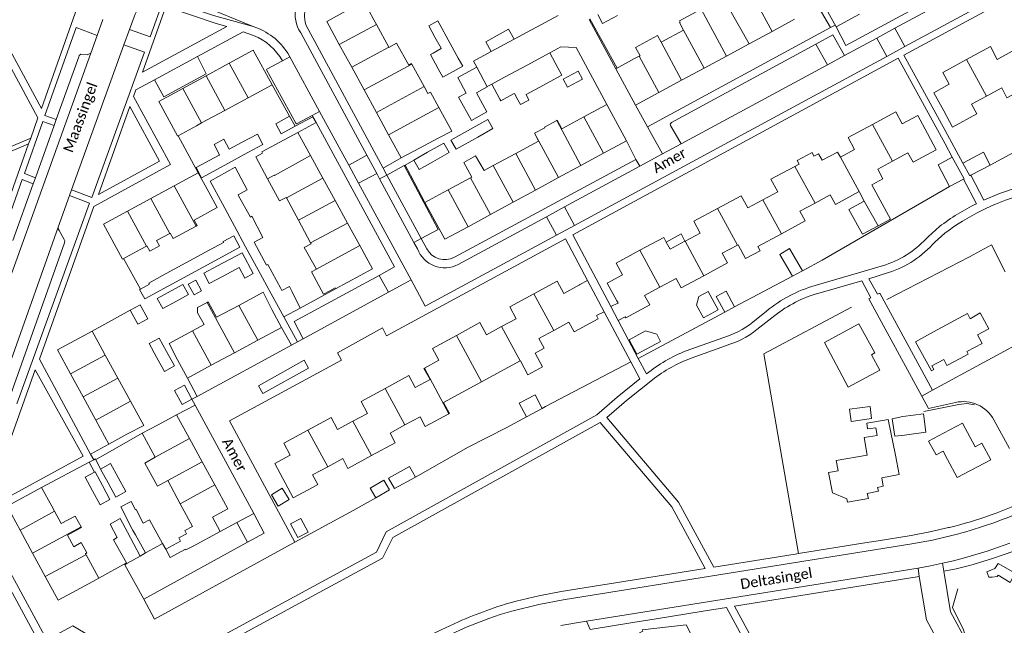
# Model space of a CAD drawing. Extents: x 177628 to 188968, y 384226 to 390673.
# Tile 177 of 256: x 184118 to 184355, y 385443 to 385589. Entities that reach past the tile are written whole.
import ezdxf

# ---------------------------------------------------------------- set-up
doc = ezdxf.new("R2010")
doc.units = 0
for name, color, linetype, lineweight in [('B01_D', 14, 'Continuous', 9), ('B01_F', 14, 'Continuous', 9), ('B01_T', 14, 'Continuous', 9), ('B02_D', 14, 'Continuous', 9), ('B02_F', 14, 'Continuous', 9), ('B02_T', 14, 'Continuous', 9), ('B07_D', 14, 'Continuous', 9), ('B07_T', 14, 'Continuous', 9), ('B11_D', 14, 'Continuous', 9), ('B11_F', 14, 'Continuous', 9), ('B11_S', 14, 'Continuous', 9), ('B14_F', 14, 'Continuous', 9), ('T01_F', 253, 'Continuous', 9), ('T01_T', 253, 'Continuous', 9), ('T02_F', 253, 'RASTER', 9), ('T02_T', 253, 'RASTER', 9), ('T03_T', 253, 'Continuous', 9), ('T04_F', 253, 'HAAG', 9), ('T04_T', 253, 'HAAG', 9), ('T05_F', 253, 'Continuous', 9), ('T05_T', 253, 'Continuous', 9), ('T22_D', 253, 'Continuous', 9), ('T22_T', 253, 'Continuous', 9), ('V00_D', 253, 'Continuous', 9), ('V00_F', 8, 'Continuous', 9), ('V00_T', 8, 'Continuous', 9), ('V06_F', 8, 'Continuous', 9), ('Z06', 7, 'Continuous', 9)]:
    doc.layers.add(name, color=color, linetype=linetype, lineweight=lineweight)
doc.styles.add('Legend', font='calibri.ttf')
doc.linetypes.add('HAAG', pattern='A,4,-1,[5,TOPOCAD.SHX,S=0.35,R=0,X=-0.35,Y=-0.35],-1', length=6)
doc.linetypes.add('RASTER', pattern='A,4,-1,[4,TOPOCAD.SHX,S=0.5,R=0,X=-0.5,Y=0],-1', length=6)

msp = doc.modelspace()

# ---------------------------------------------------------------- linework, layer by layer
at = {"layer": 'B01_D', "linetype": 'Continuous'}
for points in [[(184324.2, 385492.025), (184327.424, 385492.586), (184329.13, 385484.02)], [(184324.765, 385488.772), (184324.445, 385490.613)], [(184340.765, 385489.3), (184337.168, 385487.39), (184338.946, 385484.037), (184340.658, 385484.945), (184341.719, 385482.94)], [(184313.005, 385479.795), (184315.288, 385480.19), (184314.848, 385482.724), (184322.296, 385484.018)]]:
    msp.add_lwpolyline(points, dxfattribs=at)
at = {"layer": 'B01_F', "linetype": 'Continuous'}
for points in [[(184212.316, 385578.529), (184212.258, 385578.637), (184211.556, 385578.211), (184208.574, 385583.56), (184206.753, 385582.543)], [(184215.245, 385573.082), (184212.316, 385578.529)], [(184218.831, 385567.979), (184216.799, 385571.711), (184216.151, 385571.396), (184215.245, 385573.082)], [(184218.662, 385560.566), (184221.939, 385562.271), (184218.831, 385567.979)], [(184244.326, 385563.278), (184247.327, 385564.87)], [(184247.327, 385564.87), (184247.442, 385564.931), (184248.537, 385562.868)], [(184254.754, 385526.231), (184252.876, 385525.214)], [(184258.779, 385518.646), (184254.754, 385526.231)], [(184192.495, 385523.718), (184193.741, 385524.4)], [(184252.876, 385525.214), (184252.778, 385525.161)], [(184260.368, 385519.886), (184262.061, 385520.737)], [(184262.16, 385516.504), (184260.368, 385519.886)], [(184262.061, 385520.737), (184262.118, 385520.766), (184261.833, 385521.276)], [(184262.16, 385516.504), (184263.882, 385517.379)], [(184127.619, 385467.427), (184130.934, 385469.251), (184132.372, 385466.637)], [(184132.372, 385466.637), (184132.456, 385466.485)]]:
    msp.add_lwpolyline(points, dxfattribs=at)
at = {"layer": 'B01_T', "linetype": 'Continuous'}
for points in [[(184194.785, 385583.239), (184191.737, 385588.832), (184200.687, 385593.71)], [(184200.687, 385593.71), (184203.142, 385589.207)], [(184312.446, 385591.848), (184314.789, 385587.501)], [(184314.789, 385587.501), (184320.425, 385590.539)], [(184203.769, 385588.051), (184203.142, 385589.207)], [(184206.72, 385582.604), (184203.769, 385588.051)], [(184299.334, 385586.408), (184304.798, 385589.359)], [(184293.783, 385583.41), (184299.334, 385586.408)], [(184194.785, 385583.239), (184197.774, 385577.756)], [(184288.318, 385580.459), (184293.783, 385583.41)], [(184168.199, 385578.725), (184173.985, 385581.881), (184178.55, 385573.514)], [(184206.753, 385582.543), (184206.72, 385582.604)], [(184357.355, 385581.612), (184353.758, 385579.654), (184352.086, 385582.726), (184346.351, 385579.604)], [(184162.589, 385575.664), (184168.199, 385578.725)], [(184261.626, 385577.391), (184266.128, 385579.822)], [(184266.128, 385579.822), (184267.265, 385580.44)], [(184267.265, 385580.44), (184267.441, 385580.536)], [(184282.94, 385577.554), (184288.318, 385580.459)], [(184346.351, 385579.604), (184340.582, 385576.464), (184342.13, 385573.621), (184338.416, 385571.599), (184340.812, 385567.197)], [(184197.774, 385577.756), (184200.755, 385572.288)], [(184266.37, 385568.606), (184261.626, 385577.391)], [(184277.475, 385574.603), (184282.94, 385577.554)], [(184156.978, 385572.603), (184162.589, 385575.664)], [(184272.011, 385571.652), (184277.475, 385574.603)], [(184155.816, 385561.194), (184155.722, 385561.143), (184151.192, 385569.447), (184156.978, 385572.603)], [(184178.55, 385573.514), (184173.982, 385571.023)], [(184200.755, 385572.288), (184203.728, 385566.834)], [(184272.011, 385571.652), (184266.37, 385568.606)], [(184351.158, 385570.771), (184354.815, 385572.752), (184356.099, 385570.382), (184360.673, 385572.861)], [(184172.76, 385570.364), (184167.136, 385567.329)], [(184173.982, 385571.023), (184172.76, 385570.364)], [(184340.812, 385567.197), (184342.935, 385563.297), (184348.771, 385566.459), (184347.507, 385568.792), (184351.158, 385570.771)], [(184167.136, 385567.329), (184161.511, 385564.294)], [(184203.728, 385566.834), (184206.704, 385561.373)], [(184259.431, 385568.751), (184254.903, 385566.293)], [(184264.185, 385559.989), (184259.431, 385568.751)], [(184336.871, 385561.705), (184334.533, 385566.058), (184330.794, 385564.049), (184329.246, 385566.93), (184323.583, 385563.888)], [(184161.511, 385564.294), (184160.269, 385563.624)], [(184248.537, 385562.868), (184253.884, 385565.745)], [(184253.884, 385565.745), (184254.903, 385566.293)], [(184160.269, 385563.624), (184155.816, 385561.194)], [(184184.794, 385562.001), (184180.434, 385559.62)], [(184187.857, 385556.392), (184184.794, 385562.001)], [(184323.583, 385563.888), (184317.712, 385560.734), (184319.26, 385557.853), (184315.846, 385556.019)], [(184176.212, 385556.998), (184176.057, 385557.287), (184180.434, 385559.62)], [(184206.704, 385561.373), (184209.735, 385555.813)], [(184218.662, 385560.566), (184214.157, 385558.223)], [(184242.93, 385559.851), (184237.432, 385556.893)], [(184258.624, 385556.971), (184264.185, 385559.989)], [(184336.871, 385561.705), (184338.983, 385557.771)], [(184209.735, 385555.813), (184214.157, 385558.223)], [(184305.897, 385554.339), (184305.424, 385555.219), (184308.992, 385557.136), (184309.465, 385556.255)], [(184315.846, 385556.019), (184315.18, 385557.258), (184311.436, 385555.248)], [(184338.983, 385557.771), (184333.437, 385554.763), (184332.178, 385557.084), (184328.455, 385555.065)], [(184187.857, 385556.392), (184190.824, 385550.958)], [(184237.432, 385556.893), (184231.974, 385553.956)], [(184253.175, 385554.015), (184258.624, 385556.971)], [(184311.436, 385555.248), (184310.575, 385556.851), (184309.465, 385556.255)], [(184328.455, 385555.065), (184324.853, 385553.111), (184326.108, 385550.797), (184323.453, 385549.357)], [(184231.974, 385553.956), (184229.74, 385552.754)], [(184247.743, 385551.067), (184253.175, 385554.015)], [(184304.866, 385553.785), (184299.073, 385550.673), (184300.712, 385547.622), (184297.137, 385545.701)], [(184305.897, 385554.339), (184304.866, 385553.785)], [(184154.901, 385549.055), (184160.715, 385552.202)], [(184160.715, 385552.202), (184163.23, 385547.555)], [(184190.824, 385550.958), (184193.798, 385545.51)], [(184226.516, 385551.019), (184221.058, 385548.083)], [(184226.831, 385551.189), (184226.516, 385551.019)], [(184242.219, 385548.07), (184247.743, 385551.067)], [(184149.262, 385546.003), (184154.901, 385549.055)], [(184159.723, 385540.793), (184165.307, 385543.824), (184163.23, 385547.555)], [(184221.058, 385548.083), (184219.911, 385547.466)], [(184236.771, 385545.114), (184242.219, 385548.07)], [(184320.387, 385547.694), (184314.667, 385544.592), (184313.407, 385546.914), (184309.731, 385544.92)], [(184143.624, 385542.952), (184149.262, 385546.003)], [(184182.029, 385546.156), (184181.957, 385546.291)], [(184184.907, 385540.793), (184182.029, 385546.156)], [(184193.798, 385545.51), (184196.774, 385540.06)], [(184215.432, 385545.036), (184219.911, 385547.466)], [(184297.137, 385545.701), (184293.476, 385543.735), (184291.889, 385546.689), (184286.167, 385543.615)], [(184146.837, 385533.799), (184142.369, 385531.381), (184137.81, 385539.805), (184143.624, 385542.952)], [(184225.876, 385539.202), (184220.253, 385536.151), (184215.432, 385545.036)], [(184231.324, 385542.158), (184236.771, 385545.114)], [(184286.167, 385543.615), (184280.4, 385540.517), (184281.945, 385537.642), (184278.336, 385535.703)], [(184309.731, 385544.92), (184306.082, 385542.941), (184307.337, 385540.627), (184301.6, 385537.515)], [(184187.843, 385535.321), (184184.907, 385540.793)], [(184225.876, 385539.202), (184231.324, 385542.158)], [(184196.774, 385540.06), (184199.724, 385534.656)], [(184150.61, 385535.847), (184153.817, 385537.588)], [(184153.817, 385537.588), (184153.923, 385537.645)], [(184273.775, 385535.459), (184273.162, 385536.6), (184267.422, 385533.517)], [(184273.775, 385535.459), (184277.39, 385537.446), (184278.293, 385535.68)], [(184273.775, 385535.459), (184274.694, 385533.747), (184278.293, 385535.68)], [(184278.336, 385535.703), (184278.293, 385535.68)], [(184301.6, 385537.515), (184295.897, 385534.421)], [(184146.837, 385533.799), (184148.183, 385534.529)], [(184148.183, 385534.529), (184148.309, 385534.598)], [(184187.975, 385535.075), (184187.843, 385535.321)], [(184199.724, 385534.656), (184202.787, 385529.047), (184193.864, 385524.175)], [(184267.422, 385533.517), (184261.651, 385530.417), (184263.199, 385527.536), (184259.53, 385525.565), (184261.833, 385521.276)], [(184290.98, 385534.759), (184287.303, 385532.767), (184288.559, 385530.448), (184282.859, 385527.36)], [(184291.109, 385534.829), (184290.98, 385534.759)], [(184282.859, 385527.36), (184277.397, 385524.4), (184276.141, 385526.719), (184272.241, 385524.606)], [(184193.864, 385524.175), (184193.741, 385524.4)], [(184241.799, 385523.015), (184247.379, 385526.067), (184249.004, 385523.096), (184252.778, 385525.161)], [(184272.241, 385524.606), (184268.541, 385522.601), (184269.799, 385520.28), (184264.01, 385517.143), (184263.882, 385517.379)], [(184178.483, 385519.22), (184176.394, 385523.341), (184170.663, 385520.217)], [(184234.006, 385515.059), (184237.503, 385516.972), (184235.949, 385519.815), (184241.799, 385523.015)], [(184180.833, 385514.867), (184178.483, 385519.22)], [(184256.919, 385517.704), (184257.348, 385516.947), (184251.519, 385513.797), (184250.256, 385516.134), (184246.588, 385514.152)], [(184349.626, 385518.344), (184351.71, 385514.537), (184348.991, 385513.048), (184350.086, 385511.001), (184346.389, 385509.023)], [(184159.349, 385514.051), (184162.138, 385515.571)], [(184175.057, 385511.749), (184180.833, 385514.867)], [(184223.098, 385512.927), (184228.743, 385516.015), (184230.357, 385513.064), (184234.006, 385515.059)], [(184320.325, 385515.749), (184324.175, 385508.687), (184323.343, 385508.233), (184325.354, 385504.544), (184317.727, 385500.387), (184312.014, 385511.226), (184320.325, 385515.749)], [(184129.844, 385503.639), (184126.703, 385509.412), (184135.069, 385513.964)], [(184135.069, 385513.964), (184137.466, 385509.558)], [(184155.705, 385506.984), (184153.642, 385510.94), (184159.349, 385514.051)], [(184215.328, 385504.993), (184218.848, 385506.919), (184217.297, 385509.754), (184223.098, 385512.927)], [(184246.588, 385514.152), (184242.989, 385512.207), (184244.26, 385509.856), (184242.067, 385508.671)], [(184344.765, 385507.379), (184341.59, 385505.661), (184340.807, 385507.117), (184337.949, 385505.574), (184338.405, 385504.692), (184337.85, 385504.385), (184333.969, 385511.38), (184338.341, 385513.806)], [(184138.212, 385508.192), (184137.466, 385509.558)], [(184169.457, 385508.725), (184175.057, 385511.749)], [(184141.266, 385502.599), (184138.212, 385508.192)], [(184163.857, 385505.702), (184169.457, 385508.725)], [(184344.765, 385507.379), (184346.709, 385508.425), (184346.389, 385509.023)], [(184158.081, 385502.583), (184155.705, 385506.984)], [(184163.857, 385505.702), (184158.081, 385502.583)], [(184205.86, 385500.121), (184211.55, 385503.201), (184213.131, 385500.31), (184216.706, 385502.266), (184215.24, 385504.945), (184215.328, 385504.993)], [(184229.168, 385501.7), (184238.499, 385506.742)], [(184238.499, 385506.742), (184238.548, 385506.769)], [(184129.844, 385503.639), (184132.889, 385498.041)], [(184144.321, 385497.006), (184141.266, 385502.599)], [(184198.083, 385492.197), (184201.578, 385494.068), (184200.028, 385496.965), (184205.86, 385500.121)], [(184221.277, 385493.999), (184221.39, 385494.06), (184219.953, 385496.72), (184229.168, 385501.7)], [(184132.889, 385498.041), (184135.935, 385492.444)], [(184143.414, 385489.043), (184147.525, 385491.138), (184144.321, 385497.006)], [(184155.476, 385493.77), (184150.828, 385491.236)], [(184158.625, 385487.993), (184155.476, 385493.77)], [(184187.165, 385490.028), (184192.825, 385493.057), (184194.353, 385490.201), (184198.083, 385492.197)], [(184210.652, 385491.279), (184214.288, 385493.244), (184215.553, 385490.905), (184221.277, 385493.999)], [(184135.935, 385492.444), (184139.078, 385486.666)], [(184147.168, 385489.272), (184150.828, 385491.236)], [(184202.593, 385483.889), (184208.3, 385486.973), (184207.031, 385489.322), (184210.652, 385491.279)], [(184340.765, 385489.3), (184345.387, 385491.747), (184348.418, 385486.02), (184350.029, 385486.873), (184352.164, 385482.841), (184344.046, 385478.544), (184341.719, 385482.94)], [(184139.078, 385486.666), (184143.414, 385489.043)], [(184150.306, 385483.458), (184147.168, 385489.272)], [(184188.273, 385476.149), (184183.664, 385473.683), (184179.229, 385481.97), (184182.939, 385483.955), (184181.353, 385486.918), (184187.165, 385490.028)], [(184158.625, 385487.993), (184161.679, 385482.391)], [(184191.977, 385481.173), (184195.61, 385483.136), (184196.874, 385480.798), (184202.593, 385483.889)], [(184313.005, 385479.795), (184313.9, 385474.895), (184317.44, 385473.39), (184317.54, 385472.6), (184322.62, 385473.48), (184322.35, 385474.705), (184325.035, 385475.255), (184324.835, 385476.18), (184326.2, 385476.495), (184325.85, 385478.5), (184330.07, 385479.3), (184329.13, 385484.02)], [(184161.679, 385482.391), (184164.733, 385476.79)], [(184188.273, 385476.149), (184189.611, 385476.863), (184188.343, 385479.209), (184191.977, 385481.173)], [(184122.85, 385476.165), (184114.501, 385471.618)], [(184125.288, 385471.69), (184122.85, 385476.165)], [(184153.337, 385477.844), (184156.367, 385472.23)], [(184166.034, 385465.564), (184164.168, 385468.988), (184167.882, 385471.013), (184164.733, 385476.79)], [(184114.501, 385471.618), (184117.639, 385465.856)], [(184125.991, 385470.405), (184125.288, 385471.69)], [(184156.367, 385472.23), (184159.329, 385466.743), (184157.456, 385465.733)], [(184127.619, 385467.427), (184125.991, 385470.405)], [(184117.639, 385465.856), (184120.682, 385460.27)], [(184129.133, 385464.657), (184130.663, 385461.86)], [(184157.889, 385464.938), (184157.456, 385465.733)], [(184159.493, 385461.998), (184166.034, 385465.564)], [(184120.682, 385460.27), (184123.742, 385454.651)], [(184123.742, 385454.651), (184126.862, 385448.922), (184131.22, 385451.295)], [(184135.258, 385453.454), (184131.22, 385451.295)], [(184280.21, 385439.832), (184278.607, 385442.953), (184267.92, 385441.748), (184268.119, 385441.427), (184264.92, 385439.729)]]:
    msp.add_lwpolyline(points, dxfattribs=at)
at = {"layer": 'B02_D', "linetype": 'Continuous'}
for points in [[(184223.383, 385575.25), (184227.979, 385577.725)], [(184227.979, 385577.725), (184230.528, 385572.992), (184227.926, 385571.591)], [(184253.528, 385574.827), (184252.451, 385576.824), (184248.877, 385574.898)], [(184330.97, 385493.323), (184328.326, 385492.775), (184329.013, 385488.572), (184331.328, 385488.825)]]:
    msp.add_lwpolyline(points, dxfattribs=at)
at = {"layer": 'B02_F', "linetype": 'Continuous'}
for points in [[(184257.211, 385590.457), (184258.396, 385588.284)], [(184218.592, 385588.965), (184221.574, 385583.517)], [(184237.006, 385584.494), (184235.678, 385586.917)], [(184221.574, 385583.517), (184223.513, 385579.976)], [(184231.493, 385581.527), (184230.188, 385583.908)], [(184253.528, 385574.827), (184249.942, 385572.923)], [(184230.64, 385565.109), (184227.023, 385563.082)], [(184227.023, 385563.082), (184221.752, 385560.127)], [(184172.693, 385557.142), (184167.085, 385554.076)], [(184176.266, 385559.095), (184172.693, 385557.142)], [(184216.121, 385557.184), (184212.802, 385555.313)], [(184220.04, 385559.393), (184216.121, 385557.184)], [(184167.085, 385554.076), (184161.517, 385551.032), (184160.184, 385553.513), (184165.761, 385556.504)], [(184165.761, 385556.504), (184165.854, 385556.554)], [(184212.802, 385555.313), (184214.083, 385553.04)], [(184169.633, 385553.62), (184163.592, 385550.239)], [(184175.161, 385528.782), (184178.346, 385522.985)], [(184146.763, 385524.144), (184146.539, 385524.022), (184147.757, 385521.778)], [(184148.9, 385525.304), (184146.763, 385524.144)], [(184150.809, 385521.842), (184152.158, 385519.394)], [(184178.346, 385522.985), (184181.397, 385517.43)], [(184185.361, 385519.552), (184183.334, 385523.583)], [(184181.397, 385517.43), (184185.361, 385519.552)], [(184153.068, 385509.021), (184151.286, 385512.278)], [(184152.514, 385504.23), (184154.958, 385505.567), (184153.068, 385509.021)], [(184137.074, 385480.634), (184139.469, 385481.953), (184141.324, 385478.568)], [(184135.64, 385479.844), (184133.383, 385478.626), (184135.167, 385475.32)], [(184135.791, 385479.925), (184135.64, 385479.844)], [(184137.575, 385476.618), (184135.791, 385479.925)], [(184138.922, 385477.262), (184137.074, 385480.634)], [(184141.324, 385478.568), (184143.18, 385475.18)], [(184135.167, 385475.32), (184136.97, 385471.978), (184139.378, 385473.277), (184137.575, 385476.618)], [(184140.782, 385473.866), (184138.922, 385477.262)], [(184143.627, 385465.342), (184141.871, 385468.706)], [(184146.645, 385459.561), (184143.627, 385465.342)]]:
    msp.add_lwpolyline(points, dxfattribs=at)
at = {"layer": 'B02_T', "linetype": 'Continuous'}
for points in [[(184231.493, 385581.527), (184237.006, 385584.494)], [(184245.625, 385581.214), (184240.143, 385578.257)], [(184247.586, 385577.579), (184245.625, 385581.214)], [(184240.143, 385578.257), (184234.704, 385575.323)], [(184223.383, 385575.25), (184225.395, 385571.497)], [(184234.704, 385575.323), (184231.6, 385573.649)], [(184248.877, 385574.898), (184249.942, 385572.923)], [(184231.6, 385573.649), (184233.57, 385569.996)], [(184179.415, 385564.064), (184182.769, 385565.893)], [(184182.769, 385565.893), (184184.089, 385563.472)], [(184180.736, 385561.642), (184179.415, 385564.064)], [(184184.089, 385563.472), (184180.736, 385561.642)], [(184342.882, 385556.041), (184345.759, 385550.777), (184345.574, 385550.689)], [(184347.34, 385551.636), (184347.088, 385551.53), (184345.432, 385554.556)], [(184175.161, 385528.782), (184172.144, 385534.347)], [(184174.192, 385535.457), (184177.21, 385529.893)], [(184144.259, 385519.014), (184146.692, 385520.326), (184148.519, 385516.937)], [(184146.087, 385515.625), (184144.259, 385519.014)], [(184146.087, 385515.625), (184148.519, 385516.937)], [(184159.19, 385497.489), (184156.811, 385496.207), (184154.966, 385499.63), (184157.356, 385500.89), (184159.19, 385497.489)], [(184331.328, 385488.825), (184336.501, 385489.507), (184335.911, 385493.974), (184330.97, 385493.323)], [(184147.39, 385467.533), (184148.907, 385468.375), (184152.084, 385462.647)], [(184144.846, 385465.925), (184144.763, 385466.075)], [(184145.507, 385464.734), (184144.846, 385465.925)], [(184145.507, 385464.734), (184147.939, 385460.348)], [(184140.941, 385462.251), (184140.224, 385463.54), (184141.123, 385464.041)], [(184140.941, 385462.251), (184143.334, 385457.953)], [(184147.939, 385460.348), (184150.913, 385461.997)], [(184152.084, 385462.647), (184150.913, 385461.997)], [(184143.434, 385457.773), (184146.645, 385459.561)], [(184143.334, 385457.953), (184143.434, 385457.773)]]:
    msp.add_lwpolyline(points, dxfattribs=at)
at = {"layer": 'B07_D', "linetype": 'Continuous'}
for points in [[(184299.334, 385586.408), (184293.167, 385597.827)], [(184286.456, 385596.725), (184288.814, 385592.188), (184293.783, 385583.41)], [(184282.24, 385591.765), (184288.318, 385580.459)], [(184194.785, 385583.239), (184203.769, 385588.051)], [(184282.94, 385577.554), (184277.98, 385586.74)], [(184277.475, 385574.603), (184272.515, 385583.789)], [(184197.774, 385577.756), (184206.72, 385582.604)], [(184172.76, 385570.364), (184168.199, 385578.725)], [(184200.755, 385572.288), (184212.316, 385578.529)], [(184272.011, 385571.652), (184267.265, 385580.44)], [(184346.351, 385579.604), (184351.158, 385570.771)], [(184167.136, 385567.329), (184162.589, 385575.664)], [(184161.511, 385564.294), (184156.978, 385572.603)], [(184203.728, 385566.834), (184215.245, 385573.082)], [(184206.704, 385561.373), (184218.831, 385567.979)], [(184247.327, 385564.87), (184253.175, 385554.015)], [(184253.884, 385565.745), (184258.624, 385556.971)], [(184247.743, 385551.067), (184241.948, 385561.805)], [(184323.583, 385563.888), (184328.455, 385555.065)], [(184187.857, 385556.392), (184179.102, 385551.611)], [(184242.219, 385548.07), (184237.432, 385556.893)], [(184315.846, 385556.019), (184320.387, 385547.694)], [(184236.771, 385545.114), (184231.974, 385553.956)], [(184304.866, 385553.785), (184309.731, 385544.92)], [(184177.452, 385550.794), (184179.073, 385551.665)], [(184190.824, 385550.958), (184182.029, 385546.156)], [(184231.324, 385542.158), (184226.516, 385551.019)], [(184160.173, 385539.315), (184154.901, 385549.055)], [(184225.876, 385539.202), (184221.058, 385548.083)], [(184153.817, 385537.588), (184149.262, 385546.003)], [(184184.907, 385540.793), (184193.798, 385545.51)], [(184297.137, 385545.701), (184301.6, 385537.515)], [(184324.952, 385539.427), (184321.624, 385545.414)], [(184148.183, 385534.529), (184143.624, 385542.952)], [(184286.167, 385543.615), (184290.98, 385534.759)], [(184187.843, 385535.321), (184196.774, 385540.06)], [(184278.336, 385535.703), (184282.859, 385527.36)], [(184199.724, 385534.656), (184189.233, 385528.928)], [(184267.422, 385533.517), (184272.241, 385524.606)], [(184241.799, 385523.015), (184246.588, 385514.152)], [(184169.457, 385508.725), (184162.875, 385520.916)], [(184175.057, 385511.749), (184170.523, 385520.145)], [(184234.006, 385515.059), (184238.499, 385506.742)], [(184163.857, 385505.702), (184159.349, 385514.051)], [(184223.098, 385512.927), (184229.168, 385501.7)], [(184138.212, 385508.192), (184129.844, 385503.639)], [(184215.328, 385504.993), (184221.277, 385493.999)], [(184141.266, 385502.599), (184132.889, 385498.041)], [(184205.86, 385500.121), (184210.652, 385491.279)], [(184144.321, 385497.006), (184135.935, 385492.444)], [(184198.083, 385492.197), (184202.593, 385483.889)], [(184187.165, 385490.028), (184191.977, 385481.173)], [(184158.625, 385487.993), (184150.306, 385483.458)], [(184161.679, 385482.391), (184153.337, 385477.844)], [(184164.733, 385476.79), (184156.367, 385472.23)], [(184117.639, 385465.856), (184125.991, 385470.405)], [(184120.682, 385460.27), (184132.372, 385466.637)], [(184123.742, 385454.651), (184133.56, 385459.923)]]:
    msp.add_lwpolyline(points, dxfattribs=at)
at = {"layer": 'B07_T', "linetype": 'Continuous'}
msp.add_lwpolyline([(184179.102, 385551.611), (184179.073, 385551.665)], dxfattribs=at)
at = {"layer": 'B11_D', "linetype": 'Continuous'}
for points in [[(184277.98, 385586.74), (184276.992, 385588.569)], [(184272.515, 385583.789), (184271.653, 385585.385)]]:
    msp.add_lwpolyline(points, dxfattribs=at)
at = {"layer": 'B11_F', "linetype": 'Continuous'}
for points in [[(184320.387, 385547.694), (184321.624, 385545.414)], [(184324.952, 385539.427), (184327.955, 385541.056), (184323.453, 385549.357)], [(184189.233, 385528.928), (184186.308, 385534.139), (184187.975, 385535.075)], [(184192.495, 385523.718), (184190.988, 385522.893), (184188.048, 385528.263), (184189.233, 385528.928)], [(184162.875, 385520.916), (184163.067, 385521.014), (184164.23, 385518.952)], [(184170.523, 385520.145), (184165.123, 385517.369), (184164.23, 385518.952)], [(184170.663, 385520.217), (184170.523, 385520.145)], [(184324.2, 385492.025), (184322.198, 385491.731)], [(184322.432, 385490.358), (184322.198, 385491.731)], [(184322.432, 385490.358), (184324.445, 385490.613)], [(184153.337, 385477.844), (184150.837, 385476.521), (184147.787, 385482.073), (184150.306, 385483.458)], [(184157.889, 385464.938), (184156.04, 385463.963), (184156.451, 385463.19), (184152.845, 385461.242)], [(184152.845, 385461.242), (184153.936, 385459.285), (184157.603, 385461.295), (184157.734, 385461.075), (184159.493, 385461.998)], [(184136.683, 385454.216), (184133.582, 385459.883)], [(184135.258, 385453.454), (184136.683, 385454.216)]]:
    msp.add_lwpolyline(points, dxfattribs=at)
at = {"layer": 'B11_S', "linetype": 'Continuous'}
for points in [[(184276.992, 385588.569), (184277.138, 385588.649), (184276.974, 385588.943), (184282.24, 385591.765)], [(184277.98, 385586.74), (184272.515, 385583.789)], [(184267.441, 385580.536), (184266.369, 385582.492), (184271.653, 385585.385)], [(184241.948, 385561.805), (184241.907, 385561.783), (184242.93, 385559.851)], [(184244.326, 385563.278), (184244.423, 385563.115), (184241.948, 385561.805)], [(184177.452, 385550.794), (184174.587, 385556.125), (184176.212, 385556.998)], [(184226.831, 385551.189), (184224.845, 385554.715), (184227.723, 385556.336), (184229.74, 385552.754)], [(184181.957, 385546.291), (184180.338, 385545.422), (184177.452, 385550.794)], [(184160.173, 385539.315), (184160.442, 385539.46), (184159.723, 385540.793)], [(184153.923, 385537.645), (184154.632, 385536.329), (184160.173, 385539.315)], [(184150.61, 385535.847), (184151.302, 385534.574), (184149.003, 385533.323), (184148.309, 385534.598)], [(184295.897, 385534.421), (184296.47, 385533.365), (184292.896, 385531.495), (184291.109, 385534.829)], [(184162.138, 385515.571), (184160.551, 385518.41), (184160.482, 385519.694), (184162.875, 385520.916)], [(184256.919, 385517.704), (184258.779, 385518.646)], [(184338.341, 385513.806), (184346.532, 385518.215), (184347.216, 385516.939), (184349.626, 385518.344)], [(184242.067, 385508.671), (184243.876, 385505.308), (184240.353, 385503.413), (184238.548, 385506.769)], [(184322.296, 385484.018), (184321.566, 385488.216), (184324.765, 385488.772)], [(184129.133, 385464.657), (184132.456, 385466.485)], [(184133.56, 385459.923), (184133.433, 385460.156), (184133.8, 385460.357), (184132.445, 385462.834), (184130.663, 385461.86)], [(184133.582, 385459.883), (184133.56, 385459.923)]]:
    msp.add_lwpolyline(points, dxfattribs=at)
at = {"layer": 'B14_F', "linetype": 'Continuous'}
for points in [[(184217.876, 385585.039), (184216.387, 385587.758), (184218.592, 385588.965)], [(184258.396, 385588.284), (184261.974, 385590.236)], [(184230.188, 385583.908), (184235.678, 385586.917)], [(184219.362, 385582.325), (184217.876, 385585.039)], [(184218.705, 385577.387), (184216.812, 385580.844), (184217.44, 385581.187)], [(184217.44, 385581.187), (184219.398, 385582.259), (184219.362, 385582.325)], [(184223.513, 385579.976), (184224.59, 385578.024), (184219.757, 385575.383), (184218.705, 385577.387)], [(184247.586, 385577.579), (184248.55, 385575.792), (184243.057, 385572.827)], [(184227.926, 385571.591), (184230.456, 385566.942), (184226.685, 385564.89), (184223.617, 385570.529), (184225.395, 385571.497)], [(184236.866, 385571.288), (184237.081, 385571.405), (184237.916, 385569.865)], [(184243.057, 385572.827), (184239.906, 385571.126), (184240.602, 385569.791), (184238.537, 385568.72), (184237.916, 385569.865)], [(184233.776, 385569.613), (184233.57, 385569.996)], [(184233.776, 385569.613), (184236.866, 385571.288)], [(184230.64, 385565.109), (184231.869, 385562.917), (184228.222, 385560.873)], [(184165.854, 385556.554), (184164.517, 385559.08), (184166.871, 385560.385), (184168.201, 385557.951), (184171.336, 385559.629)], [(184171.336, 385559.629), (184174.978, 385561.579), (184176.266, 385559.095)], [(184228.222, 385560.873), (184222.981, 385557.935), (184221.752, 385560.127)], [(184217.365, 385554.89), (184221.321, 385557.12), (184220.04, 385559.393)], [(184352.069, 385554.083), (184350.442, 385557.182), (184345.432, 385554.556)], [(184214.083, 385553.04), (184217.365, 385554.89)], [(184342.882, 385556.041), (184339.438, 385554.165), (184342.232, 385548.884)], [(184170.369, 385546.842), (184170.349, 385546.877), (184172.544, 385548.088), (184169.633, 385553.62)], [(184347.34, 385551.636), (184352.069, 385554.083)], [(184166.544, 385544.753), (184163.592, 385550.239)], [(184342.232, 385548.884), (184345.574, 385550.689)], [(184173.338, 385541.534), (184170.369, 385546.842)], [(184321.624, 385545.414), (184317.908, 385543.399), (184321.174, 385537.378), (184324.952, 385539.427)], [(184169.477, 385539.303), (184166.544, 385544.753)], [(184174.192, 385535.457), (184176.343, 385536.623), (184173.656, 385541.723), (184173.338, 385541.534)], [(184172.144, 385534.347), (184169.477, 385539.303)], [(184164.69, 385530.97), (184170.765, 385534.268), (184169.259, 385537.029), (184166.691, 385535.628), (184166.817, 385535.397), (184163.321, 385533.499)], [(184163.321, 385533.499), (184157.686, 385530.441)], [(184306.695, 385528.57), (184303.59, 385533.91), (184301.2, 385532.52), (184304.255, 385527.265)], [(184159.055, 385527.911), (184164.69, 385530.97)], [(184166.691, 385527.242), (184170.614, 385529.319), (184171.952, 385526.793), (184173.962, 385527.857), (184171.307, 385532.871), (184165.354, 385529.718)], [(184157.686, 385530.441), (184152.051, 385527.383)], [(184165.354, 385529.718), (184162.019, 385527.952)], [(184180.627, 385524.23), (184177.499, 385530.05), (184177.21, 385529.893)], [(184304.255, 385527.265), (184306.695, 385528.57)], [(184152.051, 385527.383), (184148.746, 385525.589), (184148.9, 385525.304)], [(184153.42, 385524.852), (184159.055, 385527.911)], [(184161.509, 385523.671), (184159.682, 385522.698), (184158.271, 385525.346), (184160.098, 385526.319), (184161.509, 385523.671)], [(184162.019, 385527.952), (184163.336, 385525.465), (184166.691, 385527.242)], [(184147.757, 385521.778), (184153.42, 385524.852)], [(184154.149, 385523.682), (184157, 385525.254), (184158.349, 385522.806), (184155.477, 385521.223)], [(184182.732, 385524.712), (184180.874, 385523.77), (184180.627, 385524.23)], [(184182.732, 385524.712), (184183.334, 385523.583)], [(184150.809, 385521.842), (184154.149, 385523.682)], [(184282.772, 385517.187), (184281.1, 385520.273), (184281.663, 385522.354), (184283.891, 385523.552), (184286.298, 385519.139), (184282.772, 385517.187)], [(184290.293, 385519.797), (184288.252, 385523.599), (184285.853, 385522.317), (184287.896, 385518.515)], [(184155.477, 385521.223), (184152.158, 385519.394)], [(184287.896, 385518.515), (184290.293, 385519.797)], [(184150.621, 385507.689), (184148.842, 385510.941), (184151.286, 385512.278)], [(184266.681, 385508.367), (184264.838, 385511.865), (184268.773, 385514.024), (184271.458, 385513.251), (184272.397, 385511.457), (184266.681, 385508.367)], [(184152.514, 385504.23), (184150.621, 385507.689)], [(184240.007, 385493.249), (184238.258, 385496.521), (184242.081, 385498.565), (184243.83, 385495.293)], [(184243.83, 385495.293), (184240.007, 385493.249)], [(184323.4, 385492.814), (184323.002, 385495.749), (184318.027, 385495.075), (184318.425, 385492.14), (184323.4, 385492.814)], [(184213.155, 385478.68), (184211.751, 385481.226), (184206.685, 385478.431), (184208.089, 385475.885), (184213.155, 385478.68)], [(184203.597, 385473.69), (184202.244, 385476.009), (184205.566, 385477.948), (184206.919, 385475.629), (184203.597, 385473.69)], [(184143.18, 385475.18), (184140.782, 385473.866)], [(184180.02, 385471.682), (184182.633, 385473.291), (184180.979, 385475.976), (184178.366, 385474.367), (184180.02, 385471.682)], [(184144.763, 385466.075), (184141.984, 385471.494), (184144.479, 385472.805), (184145.5, 385470.757), (184145.683, 385470.866), (184147.39, 385467.533)], [(184141.123, 385464.041), (184139.409, 385467.339), (184141.871, 385468.706)], [(184184.735, 385464.041), (184187.246, 385465.361), (184185.498, 385468.687), (184182.987, 385467.367), (184184.735, 385464.041)], [(184358.051, 385455.476), (184356.833, 385453.234), (184353.961, 385454.98), (184353.725, 385454.619), (184352.492, 385454.479), (184351.682, 385454.494), (184351.194, 385455.784), (184353.15, 385456.569), (184353.98, 385457.768), (184358.051, 385455.476)]]:
    msp.add_lwpolyline(points, dxfattribs=at)
at = {"layer": 'T01_F', "linetype": 'Continuous'}
msp.add_lwpolyline([(184327.106, 385521.596), (184347.06, 385531.889), (184352.353, 385534.793), (184355.669, 385528.269)], dxfattribs=at)
at = {"layer": 'T01_T', "linetype": 'Continuous'}
for points in [[(184135.962, 385482.913), (184138.299, 385484.193), (184147.168, 385489.272)], [(184137.074, 385480.634), (184135.962, 385482.913)]]:
    msp.add_lwpolyline(points, dxfattribs=at)
at = {"layer": 'T02_F', "linetype": 'RASTER'}
msp.add_lwpolyline([(184255.348, 385589.421), (184261.911, 385577.545)], dxfattribs=at)
at = {"layer": 'T02_T', "linetype": 'RASTER'}
msp.add_lwpolyline([(184259.364, 385568.875), (184252.026, 385582.529), (184248.285, 385582.703), (184245.625, 385581.214)], dxfattribs=at)
at = {"layer": 'T03_T', "linetype": 'Continuous'}
for points in [[(184134.358, 385482.284), (184122.85, 385476.165)], [(184134.358, 385482.284), (184135.64, 385479.844)]]:
    msp.add_lwpolyline(points, dxfattribs=at)
at = {"layer": 'T04_F', "linetype": 'HAAG'}
for points in [[(184378.724, 385567.831), (184364.372, 385560.724), (184352.069, 385554.083)], [(184215.432, 385545.036), (184211.979, 385551.636)], [(184318.53, 385519.724), (184297.371, 385508.452)], [(184305.713, 385460.203), (184297.371, 385508.452)], [(184244.585, 385495.724), (184265.194, 385506.557)], [(184335.976, 385494.535), (184344.474, 385496.261), (184346.395, 385496.459), (184348.241, 385496.126)], [(184170.035, 385467.697), (184174.093, 385469.861)], [(184184, 385462.97), (184198.13, 385470.609)], [(184166.034, 385465.564), (184170.035, 385467.697)]]:
    msp.add_lwpolyline(points, dxfattribs=at)
at = {"layer": 'T04_T', "linetype": 'HAAG'}
for points in [[(184135.069, 385513.964), (184144.259, 385519.014)], [(184168.29, 385492.25), (184184, 385462.97)], [(184332.972, 385464.57), (184325.002, 385463.293)], [(184341.933, 385466.461), (184337.474, 385465.416), (184332.972, 385464.57)], [(184342.189, 385466.523), (184341.933, 385466.461)], [(184321.776, 385462.777), (184305.713, 385460.203)], [(184305.713, 385460.203), (184304.882, 385460.07)], [(184282.687, 385446.283), (184271.366, 385444.455)], [(184265.685, 385443.538), (184255.423, 385441.882)]]:
    msp.add_lwpolyline(points, dxfattribs=at)
msp.add_arc((184318.733, 385562.869), 99.16, 283.68299, 295.82097, dxfattribs=at)
at = {"layer": 'T05_F', "linetype": 'Continuous'}
for points in [[(184210.681, 385554.116), (184212.802, 385555.313)], [(184211.979, 385551.636), (184210.681, 385554.116)], [(184342.232, 385548.884), (184311.436, 385531.106), (184306.695, 385528.57)], [(184142.677, 385531.548), (184146.763, 385524.144)], [(184290.293, 385519.797), (184304.255, 385527.265)], [(184185.361, 385519.552), (184193.864, 385524.175)], [(184267.012, 385507.345), (184287.896, 385518.515)], [(184243.83, 385495.293), (184244.585, 385495.724)], [(184235.292, 385490.7), (184240.007, 385493.249)], [(184225.918, 385485.938), (184235.292, 385490.7)], [(184213.155, 385478.68), (184225.918, 385485.938)], [(184198.13, 385470.609), (184203.597, 385473.69)], [(184152.845, 385461.242), (184152.084, 385462.647)], [(184136.683, 385454.216), (184143.334, 385457.953)], [(184346.551, 385438.551), (184345.568, 385441.78), (184342.895, 385447.166), (184344.238, 385451.698)]]:
    msp.add_lwpolyline(points, dxfattribs=at)
at = {"layer": 'T05_T', "linetype": 'Continuous'}
for points in [[(184237.006, 385584.494), (184247.639, 385590.218)], [(184227.206, 385579.219), (184231.493, 385581.527)], [(184178.55, 385573.514), (184182.769, 385565.893)], [(184231.6, 385573.649), (184230.478, 385573.085)], [(184345.432, 385554.556), (184341.126, 385562.426)], [(184160.715, 385552.202), (184155.816, 385561.194)], [(184341.147, 385559.216), (184342.882, 385556.041)], [(184260.368, 385519.886), (184251.172, 385537.246)], [(184265.194, 385506.557), (184258.779, 385518.646)], [(184267.012, 385507.345), (184262.16, 385516.504)]]:
    msp.add_lwpolyline(points, dxfattribs=at)
at = {"layer": 'T22_D', "linetype": 'Continuous'}
for points in [[(184188.417, 385565.78), (184189.193, 385564.353)], [(184184.694, 385511.376), (184183.217, 385510.572)], [(184160.458, 385498.179), (184159.19, 385497.489)], [(184159.19, 385497.489), (184159.951, 385496.078)], [(184135.44, 385482.86), (184134.689, 385484.251)], [(184134.358, 385482.284), (184135.44, 385482.86)], [(184146.645, 385459.561), (184147.939, 385460.348)]]:
    msp.add_lwpolyline(points, dxfattribs=at)
at = {"layer": 'T22_T', "linetype": 'Continuous'}
for points in [[(184313.421, 385587.313), (184314.558, 385587.93)], [(184227.979, 385577.725), (184227.206, 385579.219)], [(184206.266, 385551.687), (184205.376, 385553.335)]]:
    msp.add_lwpolyline(points, dxfattribs=at)
at = {"layer": 'V00_D', "linetype": 'Continuous'}
for points in [[(184160.532, 385580.335), (184171.57, 385586.31), (184174.06, 385585.44)], [(184134.689, 385484.251), (184122.33, 385507.15), (184135.485, 385544.095), (184153.99, 385554.27), (184145.08, 385570.66), (184145.65, 385572.28), (184150.108, 385574.693)], [(184188.24, 385566.106), (184188.417, 385565.78)], [(184189.193, 385564.353), (184208.153, 385529.486)], [(184204.39, 385527.44), (184183.88, 385516.29), (184186.06, 385512.12)], [(184206.67, 385523.36), (184204.39, 385527.44)], [(184210.38, 385525.39), (184206.67, 385523.36)], [(184186.06, 385512.12), (184184.694, 385511.376)], [(184183.217, 385510.572), (184160.458, 385498.179)], [(184159.951, 385496.078), (184174.093, 385469.861)], [(184174.093, 385469.861), (184176.65, 385465.12), (184172.59, 385462.96)], [(184172.59, 385462.96), (184170.035, 385467.697)]]:
    msp.add_lwpolyline(points, dxfattribs=at)
msp.add_arc((184168.656, 385572.208), 14.292, 29.80759, 67.78579, dxfattribs=at)
at = {"layer": 'V00_F', "linetype": 'Continuous'}
for points in [[(184310.439, 385592.405), (184313.421, 385587.313)], [(184131.228, 385587.372), (184136.253, 385585.427)], [(184144.096, 385586.899), (184149.047, 385585.103)], [(184147.202, 385576.548), (184167.592, 385587.585)], [(184312.728, 385578.342), (184309.929, 385583.364)], [(184126.386, 385565.098), (184131.816, 385580.279), (184131.966, 385580.545), (184132.355, 385580.93), (184133.836, 385580.776), (184134.71, 385581.14)], [(184147.697, 385581.383), (184142.741, 385583.15)], [(184160.532, 385580.335), (184150.108, 385574.693)], [(184160.532, 385580.335), (184162.608, 385576.173), (184152.403, 385570.618), (184150.108, 385574.693)], [(184181.058, 385579.313), (184177.283, 385577.305), (184177.176, 385577.122), (184184.291, 385564.246), (184184.449, 385564.101), (184188.24, 385566.106)], [(184123.162, 385564.655), (184125.882, 385563.689)], [(184126.386, 385565.098), (184123.659, 385566.056)], [(184125.882, 385563.689), (184126.386, 385565.098)], [(184184.089, 385563.472), (184188.417, 385565.78)], [(184184.794, 385562.001), (184189.193, 385564.353)], [(184277.341, 385559.199), (184274.782, 385563.645), (184274.754, 385564.009), (184275.019, 385564.419)], [(184121.355, 385551.033), (184125.882, 385563.689)], [(184209.735, 385555.813), (184205.376, 385553.335)], [(184210.457, 385553.993), (184206.266, 385551.687)], [(184210.681, 385554.116), (184210.457, 385553.993)], [(184214.556, 385536.343), (184218.671, 385538.5), (184210.457, 385553.993)], [(184120.816, 385549.526), (184118.169, 385550.591)], [(184118.7, 385552.087), (184121.355, 385551.033)], [(184120.816, 385549.526), (184121.355, 385551.033)], [(184214.556, 385536.343), (184206.266, 385551.687)], [(184115.922, 385535.844), (184120.816, 385549.526)], [(184130.07, 385548.086), (184134.956, 385546.259)], [(184134.456, 385544.88), (184129.583, 385546.737)], [(184114.87, 385497.098), (184128.418, 385535.287), (184128.46, 385535.758), (184128.311, 385536.092), (184127.072, 385538.257), (184126.887, 385538.693), (184126.83, 385539.111)], [(184186.06, 385512.12), (184206.67, 385523.36)], [(184181.397, 385517.43), (184184.694, 385511.376)], [(184180.833, 385514.867), (184183.217, 385510.572)], [(184175.257, 385500.746), (184176.319, 385498.848), (184187.355, 385505.02), (184186.293, 385506.918), (184175.257, 385500.746)], [(184158.081, 385502.583), (184160.458, 385498.179)], [(184155.476, 385493.77), (184159.951, 385496.078)], [(184139.078, 385486.666), (184134.689, 385484.251)], [(184135.962, 385482.913), (184135.877, 385483.088), (184135.44, 385482.86)]]:
    msp.add_lwpolyline(points, dxfattribs=at)
at = {"layer": 'V00_T', "linetype": 'Continuous'}
for points in [[(184100.455, 385609.2), (184122.82, 385567.775), (184147.73, 385638.355), (184109.03, 385617.44)], [(184341.126, 385562.426), (184331.162, 385580.636), (184384.15, 385609.38)], [(184383.253, 385610.792), (184331.441, 385582.733)], [(184314.789, 385587.501), (184317.14, 385582.97), (184361.222, 385606.824)], [(184329.036, 385587.168), (184363.53, 385605.842)], [(184120.216, 385560.566), (184121.98, 385565.5), (184103.749, 385599.324)], [(184149.047, 385585.103), (184152.417, 385594.394)], [(184173.97, 385587.586), (184164.402, 385590.278), (184152.417, 385594.394)], [(184173.97, 385587.586), (184161.356, 385592.779)], [(184144.096, 385586.899), (184145.186, 385589.902), (184145.451, 385590.56), (184145.784, 385591.187)], [(184167.592, 385587.585), (184165.042, 385588.287), (184152.869, 385592.435), (184147.202, 385576.548)], [(184137.638, 385589.276), (184136.253, 385585.427)], [(184255.116, 385589.3), (184261.626, 385577.391)], [(184123.659, 385566.056), (184131.228, 385587.372)], [(184142.741, 385583.15), (184144.096, 385586.899)], [(184185.45, 385586.06), (184201.439, 385556.467)], [(184205.376, 385553.335), (184187.23, 385586.92)], [(184313.421, 385587.313), (184269.274, 385563.315)], [(184309.929, 385583.364), (184314.05, 385585.6), (184316.805, 385580.547)], [(184324.639, 385584.788), (184329.036, 385587.168)], [(184331.441, 385582.733), (184329.036, 385587.168)], [(184136.253, 385585.427), (184134.71, 385581.14)], [(184309.929, 385583.364), (184275.019, 385564.419)], [(184316.805, 385580.547), (184324.639, 385584.788)], [(184327.045, 385580.352), (184324.639, 385584.788)], [(184134.71, 385581.14), (184103.99, 385495.78), (184103.827, 385495.407)], [(184130.07, 385548.086), (184142.741, 385583.15)], [(184134.956, 385546.259), (184147.697, 385581.383)], [(184182.848, 385580.283), (184182.349, 385581.115)], [(184331.441, 385582.733), (184327.045, 385580.352)], [(184182.848, 385580.283), (184181.058, 385579.313)], [(184190.013, 385567.068), (184182.848, 385580.283)], [(184251.172, 385537.246), (184329.834, 385579.916), (184341.147, 385559.216)], [(184251.644, 385539.52), (184327.045, 385580.352)], [(184316.805, 385580.547), (184312.728, 385578.342)], [(184312.728, 385578.342), (184277.341, 385559.199)], [(184136.587, 385546.969), (184151.37, 385555.02), (184144.2, 385568.24), (184136.587, 385546.969)], [(184190.013, 385567.068), (184188.24, 385566.106)], [(184197.051, 385554.088), (184190.013, 385567.068)], [(184259.431, 385568.751), (184259.364, 385568.875)], [(184269.274, 385563.315), (184266.37, 385568.606)], [(184118.7, 385552.087), (184123.162, 385564.655)], [(184270.126, 385561.764), (184269.274, 385563.315)], [(184120.216, 385560.566), (184119.727, 385559.197)], [(184264.185, 385559.989), (184266.441, 385555.481)], [(184270.126, 385561.764), (184272.863, 385556.777)], [(184119.727, 385559.197), (184112.281, 385538.371)], [(184277.341, 385559.199), (184272.863, 385556.777)], [(184197.051, 385554.088), (184201.439, 385556.467)], [(184201.439, 385556.467), (184203.813, 385552.067)], [(184266.441, 385555.481), (184222.58, 385531.841)], [(184266.441, 385555.481), (184267.424, 385553.834)], [(184272.863, 385556.777), (184267.424, 385553.834)], [(184199.434, 385549.692), (184197.051, 385554.088)], [(184249.22, 385543.986), (184267.424, 385553.834)], [(184372.448, 385552.375), (184358.759, 385548.731), (184354.281, 385547.244), (184350.524, 385545.624), (184347.34, 385551.636)], [(184113.293, 385536.86), (184118.169, 385550.591)], [(184199.434, 385549.692), (184203.813, 385552.067)], [(184203.813, 385552.067), (184204.528, 385550.748)], [(184204.528, 385550.748), (184206.266, 385551.687)], [(184204.528, 385550.748), (184212.82, 385535.401)], [(184345.574, 385550.689), (184348.736, 385544.738)], [(184129.583, 385546.737), (184130.07, 385548.086)], [(184212.104, 385526.325), (184199.434, 385549.692)], [(184126.83, 385539.111), (184129.583, 385546.737)], [(184116.863, 385496.383), (184134.456, 385544.88)], [(184244.822, 385541.607), (184249.22, 385543.986)], [(184251.644, 385539.52), (184249.22, 385543.986)], [(184223.489, 385530.067), (184244.822, 385541.607)], [(184247.249, 385537.137), (184244.822, 385541.607)], [(184104.027, 385474.953), (184126.83, 385539.111)], [(184251.644, 385539.52), (184247.249, 385537.137)], [(184339.787, 385539.213), (184337.123, 385536.871)], [(184254.754, 385526.231), (184249.415, 385536.292), (184206.2, 385512.85), (184205.25, 385514.77), (184194.31, 385508.7), (184195.32, 385506.98), (184168.29, 385492.25)], [(184247.249, 385537.137), (184215.55, 385519.97), (184212.104, 385526.325)], [(184212.82, 385535.401), (184214.556, 385536.343)], [(184215.912, 385533.833), (184214.556, 385536.343)], [(184338.673, 385535.505), (184341.099, 385537.637)], [(184212.82, 385535.401), (184213.661, 385533.845)], [(184208.153, 385529.486), (184204.39, 385527.44)], [(184326.853, 385530.002), (184309.775, 385525.02)], [(184212.104, 385526.325), (184210.38, 385525.39)], [(184338.105, 385499.667), (184325.337, 385523.164), (184324.799, 385522.884), (184322.753, 385526.623), (184327.452, 385528.136)], [(184335.54, 385498.27), (184322.699, 385521.755), (184323.223, 385522.029), (184320.998, 385526.101), (184310.416, 385523.083)], [(184298.005, 385518.822), (184294.68, 385516.103)], [(184295.678, 385514.316), (184300.038, 385517.766)], [(184287.474, 385512.359), (184278.565, 385509.178)], [(184360.71, 385505.17), (184365.9, 385508.02), (184363.06, 385513.26), (184338.105, 385499.667)], [(184279.829, 385507.427), (184288.119, 385510.443)], [(184268.994, 385503.603), (184267.012, 385507.345)], [(184114.501, 385471.618), (184108.42, 385468.2), (184124.115, 385439.315), (184130.364, 385442.722), (184149.742, 385431.237), (184203.73, 385460.54), (184206.103, 385465.435), (184257.009, 385493.699), (184261.911, 385498.001), (184267.369, 385502.459), (184265.194, 385506.557)], [(184132.92, 385483.7), (184121.291, 385504.585), (184109.22, 385470.84), (184132.92, 385483.7)], [(184304.882, 385460.07), (184285.302, 385456.934), (184276.695, 385472.619), (184259.385, 385493.096), (184264.153, 385497.184), (184270.437, 385502.173)], [(184335.54, 385498.27), (184338.105, 385499.667)], [(184343.633, 385496.715), (184337.17, 385495.24), (184335.54, 385498.27)], [(184248.415, 385451.025), (184283.173, 385456.593), (184275.088, 385471.488), (184257.826, 385491.851), (184207.705, 385464.08), (184205.244, 385459.09), (184149.794, 385429.027), (184149.127, 385404.145), (184215.202, 385439.731), (184219.355, 385441.778), (184223.557, 385443.721)], [(184356.701, 385485.573), (184352.926, 385492.517)], [(184102.134, 385432.528), (184111.921, 385432.754), (184122.453, 385438.399), (184107.479, 385465.987)], [(184333.08, 385462.53), (184338.124, 385463.459), (184343.118, 385464.624)], [(184119.97, 385386.126), (184216.18, 385437.96), (184221.075, 385440.405), (184225.665, 385442.48), (184230.895, 385444.465), (184233.651, 385445.433), (184236.449, 385446.274), (184243.025, 385447.855), (184248.84, 385449.03), (184333.08, 385462.53)], [(184184, 385462.97), (184150.17, 385444.36), (184147.519, 385449.184)], [(184147.519, 385449.184), (184172.59, 385462.96)], [(184325.002, 385463.293), (184321.776, 385462.777)], [(184356.795, 385462.698), (184351.344, 385460.783), (184345.805, 385459.138)], [(184357.747, 385460.78), (184352.844, 385459.086), (184347.891, 385457.545)], [(184147.519, 385449.184), (184142.95, 385457.5), (184143.434, 385457.773)], [(184340.553, 385457.847), (184337.587, 385457.23), (184334.606, 385456.689)], [(184345.805, 385459.138), (184343.186, 385458.462), (184340.553, 385457.847)], [(184340.817, 385455.905), (184340.553, 385457.847)], [(184346.747, 385457.214), (184343.799, 385456.481), (184340.817, 385455.905)], [(184347.891, 385457.545), (184346.747, 385457.214)], [(184254.471, 385443.832), (184334.606, 385456.689)], [(184334.872, 385454.644), (184334.606, 385456.689)], [(184340.817, 385455.905), (184342.45, 385446.14), (184346.551, 385438.551)], [(184397.48, 385415.78), (184401.07, 385417.67), (184409, 385402.97), (184399.99, 385398.09), (184407.7, 385383.89), (184403.31, 385381.6), (184407.53, 385373.61), (184384.81, 385361.35), (184383.87, 385363.06), (184373.34, 385357.39), (184365.44, 385353.49), (184354.86, 385335.51), (184334.58, 385344.99), (184333.16, 385368.33), (184290.282, 385447.507), (184334.872, 385454.644)], [(184359.14, 385383.89), (184356.38, 385389.28), (184363.94, 385393.39), (184336.62, 385444.15), (184334.872, 385454.644)], [(184248.415, 385451.025), (184242.948, 385449.967), (184237.522, 385448.715)], [(184304.06, 385366.03), (184316.125, 385361.96), (184330.28, 385369.54), (184288.369, 385447.2), (184282.687, 385446.283)], [(184254.471, 385443.832), (184248.284, 385442.838)], [(184255.423, 385441.882), (184254.471, 385443.832)], [(184271.366, 385444.455), (184265.685, 385443.538)]]:
    msp.add_lwpolyline(points, dxfattribs=at)
for centre, radius, start, end in [((184191.705, 385590.318), 7.567, 116.69936, 214.24653), ((184192.606, 385590.09), 6.241, 118.40463, 210.52599), ((184169.151, 385572.686), 15.66, 32.56476, 72.07829), ((184374.757, 385493.201), 55.745, 105.94778, 127.14234), ((184369.244, 385501.511), 47.845, 115.38061, 128.00071), ((184318.76, 385553.214), 24.582, 289.2211, 318.33138), ((184220.25, 385536.314), 7.036, 200.53945, 297.40585), ((184220.244, 385536.178), 4.926, 208.42503, 298.30896), ((184320.011, 385551.694), 24.706, 287.52886, 319.05816), ((184319.114, 385493.01), 33.344, 106.26519, 129.27677), ((184318.635, 385494.255), 29.977, 105.91228, 128.34291), ((184280.937, 385533.746), 22.364, 286.99452, 307.91528), ((184281.486, 385532.701), 23.225, 286.59349, 307.66493), ((184291.2, 385476.483), 35.052, 111.12957, 129.31107), ((184291.335, 385475.837), 33.62, 110.01349, 128.43288), ((184345.508, 385488.482), 8.444, 28.54697, 102.83204), ((184315.799, 385570.391), 109.238, 284.48287, 293.31931), ((184266.522, 385345.599), 107.116, 105.70775, 113.64719)]:
    msp.add_arc(centre, radius, start, end, dxfattribs=at)
at = {"layer": 'V06_F', "linetype": 'Continuous'}
for points in [[(184103.501, 385554.545), (184105.857, 385554.742), (184106.621, 385554.88), (184120.216, 385560.566)], [(184104.061, 385553.514), (184105.998, 385553.675), (184106.928, 385553.844), (184119.727, 385559.197)]]:
    msp.add_lwpolyline(points, dxfattribs=at)

# ---------------------------------------------------------------- texts
at = {"layer": 'Z06', "linetype": 'Continuous', "style": 'Legend'}
for s, rotation, p in [('Maassingel', 69.82606, (184130.297, 385556.89)), ('Amer', 29.02677, (184271.311, 385552.064)), ('Amer', 298.15335, (184166.355, 385487.3)), ('Deltasingel', 9.20797, (184291.907, 385451.558))]:
    msp.add_text(s, height=2.5, rotation=rotation, dxfattribs=at).set_placement(p)

doc.saveas('drawing.dxf')
